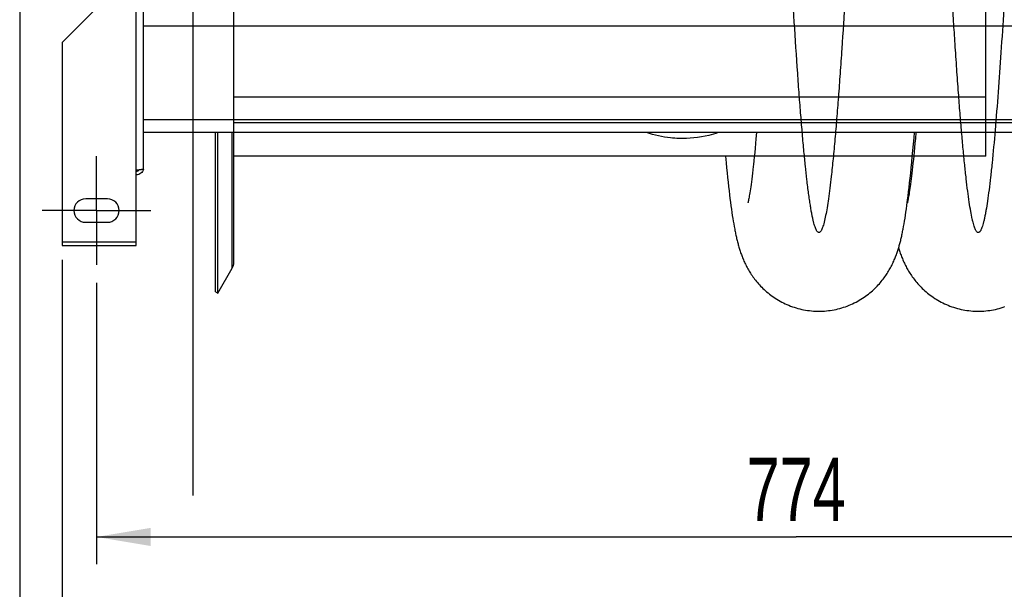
# Model space of a CAD drawing. Extents: x 0 to 420, y 0 to 297.
# Tile 3 of 14: x 152 to 207, y 48 to 80. Entities that reach past the tile are written whole.
import ezdxf

# ---------------------------------------------------------------- set-up
doc = ezdxf.new("R2010")
doc.units = 0
doc.header["$LTSCALE"] = 23.1
doc.linetypes.add('CENTER', pattern=[0.6, 0.375, -0.075, 0.075, -0.075])
doc.layers.get('0').update_dxf_attribs({"linetype": 'CONTINUOUS'})
for name, color, linetype in [('110528_DXF_CONTINUOUS_LINE', 7, 'CONTINUOUS'), ('110528_DXF_DIMENSION', 7, 'CONTINUOUS'), ('110534_DXF_AXIS', 7, 'CONTINUOUS'), ('110534_DXF_CONTINUOUS_LINE', 7, 'CONTINUOUS'), ('110651_DXF_CONTINUOUS_LINE', 7, 'CONTINUOUS'), ('110801_DXF_CONTINUOUS_LINE', 7, 'CONTINUOUS'), ('AG_HOSE_75_8DXF_CONTINUOUS', 7, 'CONTINUOUS'), ('ASE_65-75-5_DXF_DIMENSION', 7, 'CONTINUOUS')]:
    doc.layers.add(name, color=color, linetype=linetype)
doc.styles.get("Standard").update_dxf_attribs({"font": 'txt', "width": 0.7})
doc.dimstyles.new('DIMSTYLE_1', dxfattribs={"dimtxt": 3.5, "dimasz": 3, "dimexe": 1.5, "dimexo": 1, "dimgap": 0.875, "dimtad": 1, "dimdec": 0, "dimlfac": 10, "dimtxsty": 'STANDARD', "dimblk": '_ARROW_FILLED', "dimblk1": '_ARROW_FILLED', "dimblk2": '_ARROW_FILLED', "dimcen": 0.09, "dimazin": 3, "dimtp": 0.8, "dimtm": 0.8, "dimtfac": 1, "dimtdec": 0, "dimtofl": 0, "dimtmove": 0, "dimatfit": 3, "dimtolj": 1})
doc.dimstyles.new('DIMSTYLE_2', dxfattribs={"dimtxt": 3.5, "dimasz": 3, "dimexe": 1.5, "dimexo": 1, "dimgap": 0.875, "dimtad": 1, "dimdec": 3, "dimlfac": 10, "dimtxsty": 'STANDARD', "dimblk": '_ARROW_FILLED', "dimblk1": '_ARROW_FILLED', "dimblk2": '_ARROW_FILLED', "dimcen": 0.09, "dimazin": 3, "dimtp": 0.8, "dimtm": 0.8, "dimtfac": 1, "dimtdec": 3, "dimtofl": 0, "dimtmove": 0, "dimatfit": 3, "dimtolj": 1})

# ---------------------------------------------------------------- blocks, each defined once
blk = doc.blocks.new('_ARROW_FILLED')
at = {"color": 0, "linetype": 'BYBLOCK'}
blk.add_solid([(0, 0), (-1, 0.167), (-1, -0.167)], dxfattribs=at)
blk = doc.blocks.new('*D1')
at = {"layer": 'ASE_65-75-5_DXF_DIMENSION', "color": 2, "linetype": 'CONTINUOUS'}
for p, q in [((156.557, 65.204), (156.557, 49.661)), ((233.957, 65.204), (233.957, 49.661)), ((156.557, 51.161), (195.257, 51.161)), ((233.957, 51.161), (195.257, 51.161))]:
    blk.add_line(p, q, dxfattribs=at)
at = {"layer": 'ASE_65-75-5_DXF_DIMENSION', "color": 2, "linetype": 'CONTINUOUS', "xscale": 3, "yscale": 3, "zscale": 3, "rotation": 180}
blk.add_blockref('_ARROW_FILLED', (156.557, 51.161), dxfattribs=at)
at = {"layer": 'ASE_65-75-5_DXF_DIMENSION', "color": 2, "linetype": 'CONTINUOUS', "xscale": 3, "yscale": 3, "zscale": 3}
blk.add_blockref('_ARROW_FILLED', (233.957, 51.161), dxfattribs=at)
at = {"layer": 'ASE_65-75-5_DXF_DIMENSION', "color": 2, "linetype": 'CONTINUOUS', "insert": (195.257, 55.536), "char_height": 3.5, "width": 12.375, "attachment_point": 2}
blk.add_mtext('774', dxfattribs=at)
blk = doc.blocks.new('*D3')
at = {"layer": 'ASE_65-75-5_DXF_DIMENSION', "color": 2, "linetype": 'CONTINUOUS'}
for p, q in [((152.307, 85.829), (152.307, 29.661)), ((237.657, 80.647), (237.657, 29.661)), ((152.307, 31.161), (194.982, 31.161)), ((237.657, 31.161), (194.982, 31.161))]:
    blk.add_line(p, q, dxfattribs=at)
at = {"layer": 'ASE_65-75-5_DXF_DIMENSION', "color": 2, "linetype": 'CONTINUOUS', "xscale": 3, "yscale": 3, "zscale": 3, "rotation": 180}
blk.add_blockref('_ARROW_FILLED', (152.307, 31.161), dxfattribs=at)
at = {"layer": 'ASE_65-75-5_DXF_DIMENSION', "color": 2, "linetype": 'CONTINUOUS', "xscale": 3, "yscale": 3, "zscale": 3}
blk.add_blockref('_ARROW_FILLED', (237.657, 31.161), dxfattribs=at)
at = {"layer": 'ASE_65-75-5_DXF_DIMENSION', "color": 2, "linetype": 'CONTINUOUS', "insert": (194.982, 35.536), "char_height": 3.5, "width": 12, "attachment_point": 2}
blk.add_mtext('854', dxfattribs=at)
blk = doc.blocks.new('*D4')
at = {"layer": 'ASE_65-75-5_DXF_DIMENSION', "color": 2, "linetype": 'CONTINUOUS'}
for p, q in [((154.657, 66.478), (154.657, 39.661)), ((235.857, 66.478), (235.857, 39.661)), ((154.657, 41.161), (195.257, 41.161)), ((235.857, 41.161), (195.257, 41.161))]:
    blk.add_line(p, q, dxfattribs=at)
at = {"layer": 'ASE_65-75-5_DXF_DIMENSION', "color": 2, "linetype": 'CONTINUOUS', "xscale": 3, "yscale": 3, "zscale": 3, "rotation": 180}
blk.add_blockref('_ARROW_FILLED', (154.657, 41.161), dxfattribs=at)
at = {"layer": 'ASE_65-75-5_DXF_DIMENSION', "color": 2, "linetype": 'CONTINUOUS', "xscale": 3, "yscale": 3, "zscale": 3}
blk.add_blockref('_ARROW_FILLED', (235.857, 41.161), dxfattribs=at)
at = {"layer": 'ASE_65-75-5_DXF_DIMENSION', "color": 2, "linetype": 'CONTINUOUS', "insert": (195.257, 45.536), "char_height": 3.5, "width": 11.25, "attachment_point": 2}
blk.add_mtext('812', dxfattribs=at)

msp = doc.modelspace()

# ---------------------------------------------------------------- linework, layer by layer
at = {"layer": '110528_DXF_CONTINUOUS_LINE', "color": 3, "linetype": 'CONTINUOUS'}
msp.add_line((163.13885, 64.7042), (163.13885, 73.51387), dxfattribs=at)
at = {"layer": '110528_DXF_CONTINUOUS_LINE', "color": 7, "linetype": 'CONTINUOUS'}
for p, q in [((163.26876, 64.6292), (163.26876, 73.51387)), ((164.15488, 66.33818), (164.15488, 73.51387)), ((163.26876, 64.6292), (164.06779, 66.01317)), ((163.13885, 64.7042), (163.26876, 64.6292))]:
    msp.add_line(p, q, dxfattribs=at)
at = {"layer": '110528_DXF_CONTINUOUS_LINE', "color": 9, "linetype": 'CONTINUOUS'}
msp.add_line((164.06779, 66.01317), (164.06779, 73.51387), dxfattribs=at)
at = {"layer": '110528_DXF_CONTINUOUS_LINE', "color": 7, "linetype": 'CONTINUOUS'}
msp.add_arc((163.50488, 66.33817), 0.65, 330, 360, dxfattribs=at)
at = {"layer": '110528_DXF_DIMENSION', "color": 2, "linetype": 'CONTINUOUS'}
msp.add_line((161.90713, 53.45478), (161.90713, 135.95362), dxfattribs=at)
at = {"layer": '110534_DXF_AXIS', "color": 7, "linetype": 'CENTER'}
for q in [(156.55713, 72.20421), (153.55712, 69.2042), (156.55713, 66.20419), (159.55714, 69.2042)]:
    msp.add_line((156.55713, 69.2042), q, dxfattribs=at)
at = {"layer": '110534_DXF_CONTINUOUS_LINE', "color": 9, "linetype": 'CONTINUOUS'}
for p, q in [((158.75713, 71.45195), (158.75713, 81.69285)), ((154.65713, 67.47754), (158.75713, 67.47754))]:
    msp.add_line(p, q, dxfattribs=at)
at = {"layer": '110534_DXF_CONTINUOUS_LINE', "color": 3, "linetype": 'CONTINUOUS'}
for p, q in [((159.15713, 71.51215), (159.15713, 82.2042)), ((154.65713, 78.49889), (157.65713, 81.49889)), ((154.65713, 78.49889), (154.65713, 67.27754)), ((158.75713, 67.27754), (158.75713, 71.45195)), ((157.15713, 69.8542), (155.95713, 69.8542)), ((155.95713, 68.5542), (157.15713, 68.5542)), ((154.65713, 67.27754), (158.75713, 67.27754))]:
    msp.add_line(p, q, dxfattribs=at)
for centre, radius, start, end in [((158.76568, 71.56954), 0.39145, 349.89085, 350.655351), ((155.95713, 69.2042), 0.65, 90, 270), ((157.15713, 69.2042), 0.65, 270, 90)]:
    msp.add_arc(centre, radius, start, end, dxfattribs=at)
for points, knots in [([(158.75713, 71.45195), (158.80816, 71.45684), (158.88231, 71.46392), (158.97653, 71.47403), (159.03656, 71.48141), (159.08531, 71.48839), (159.12305, 71.49596), (159.14431, 71.50153), (159.15713, 71.50857), (159.15713, 71.51215)], [0, 0, 0, 0, 0.37771184, 0.54853637, 0.69852876, 0.82207755, 0.91471109, 0.97358369, 1, 1, 1, 1]), ([(159.15105, 71.50083), (159.143, 71.45569), (159.11052, 71.36736), (159.01929, 71.26014), (158.89668, 71.19013), (158.80342, 71.17396), (158.75713, 71.17396)], [0, 0, 0, 0, 0.24875061, 0.49833507, 0.74886161, 1, 1, 1, 1])]:
    msp.add_open_spline(points, degree=3, knots=knots, dxfattribs=at)
at = {"layer": '110534_DXF_CONTINUOUS_LINE', "color": 7, "linetype": 'CONTINUOUS'}
msp.add_open_spline([(158.75713, 71.37173), (158.79131, 71.37173), (158.8607, 71.3896), (158.91194, 71.43978), (158.92938, 71.46899)], degree=3, knots=[0, 0, 0, 0, 0.50119096, 1, 1, 1, 1], dxfattribs=at)
at = {"layer": '110651_DXF_CONTINUOUS_LINE', "color": 3, "linetype": 'CONTINUOUS'}
for p, q in [((192.93988, 72.2042), (164.15488, 72.2042)), ((201.75621, 72.2042), (201.68127, 72.2042))]:
    msp.add_line(p, q, dxfattribs=at)
at = {"layer": '110801_DXF_CONTINUOUS_LINE', "color": 9, "linetype": 'CONTINUOUS'}
for p, q in [((231.35713, 79.4042), (159.15713, 79.4042)), ((231.35713, 74.21387), (159.15713, 74.21387))]:
    msp.add_line(p, q, dxfattribs=at)
at = {"layer": '110801_DXF_CONTINUOUS_LINE', "color": 7, "linetype": 'CONTINUOUS'}
msp.add_line((231.35713, 73.51387), (159.15713, 73.51387), dxfattribs=at)
at = {"layer": 'AG_HOSE_75_8DXF_CONTINUOUS', "color": 9, "linetype": 'CONTINUOUS'}
for p, q in [((164.15488, 72.2042), (164.15488, 117.0692)), ((205.75488, 72.2042), (205.75488, 96.97249)), ((164.15488, 75.48812), (205.75488, 75.48812)), ((164.15488, 74.06475), (226.15488, 74.06475)), ((205.75488, 72.2042), (164.15488, 72.2042))]:
    msp.add_line(p, q, dxfattribs=at)
at = {"layer": 'AG_HOSE_75_8DXF_CONTINUOUS', "color": 7, "linetype": 'CONTINUOUS'}
for p, q in [((193.03343, 73.16913), (193.00853, 72.90216)), ((193.06461, 73.51387), (193.03343, 73.16913)), ((201.74144, 72.86741), (201.77313, 73.23233)), ((201.77313, 73.23233), (201.79696, 73.51387)), ((201.85147, 73.1879), (201.82768, 72.93205)), ((201.88092, 73.51387), (201.85147, 73.1879)), ((192.98415, 72.64768), (192.96026, 72.40527)), ((193.00853, 72.90216), (192.98415, 72.64768)), ((201.67969, 72.18718), (201.7103, 72.51931)), ((201.7103, 72.51931), (201.74144, 72.86741)), ((201.7815, 72.45455), (201.75909, 72.2321)), ((201.80436, 72.68776), (201.7815, 72.45455)), ((201.82768, 72.93205), (201.80436, 72.68776)), ((191.3439, 72.2042), (191.37764, 71.84918)), ((192.93684, 72.17444), (192.91391, 71.95487)), ((192.96026, 72.40527), (192.93684, 72.17444)), ((201.64956, 71.87015), (201.67969, 72.18718)), ((201.73712, 72.02013), (201.7156, 71.81826)), ((201.75909, 72.2321), (201.73712, 72.02013)), ((191.37764, 71.84918), (191.40589, 71.56155)), ((191.40589, 71.56155), (191.43375, 71.28657)), ((192.85874, 71.45399), (192.83761, 71.27257)), ((192.88042, 71.64618), (192.85874, 71.45399)), ((201.59058, 71.27837), (201.61987, 71.5675)), ((201.61987, 71.5675), (201.64956, 71.87015)), ((201.67385, 71.44357), (201.65364, 71.27037)), ((201.69451, 71.6262), (201.67385, 71.44357)), ((201.7156, 71.81826), (201.69451, 71.6262)), ((191.43375, 71.28657), (191.46125, 71.02348)), ((191.46125, 71.02348), (191.48843, 70.77169)), ((192.79701, 70.94096), (192.77761, 70.79042)), ((192.81702, 71.10164), (192.79701, 70.94096)), ((192.83761, 71.27257), (192.81702, 71.10164)), ((201.53307, 70.73833), (201.56165, 71.00213)), ((201.56165, 71.00213), (201.59058, 71.27837)), ((201.59602, 70.80646), (201.57787, 70.66992)), ((201.61471, 70.95193), (201.59602, 70.80646)), ((201.63392, 71.1065), (201.61471, 70.95193)), ((201.65364, 71.27037), (201.63392, 71.1065)), ((191.48843, 70.77169), (191.51535, 70.53044)), ((191.51535, 70.53044), (191.54204, 70.29926)), ((191.54204, 70.29926), (191.56853, 70.07776)), ((192.70684, 70.28736), (192.69102, 70.18533)), ((192.72344, 70.39868), (192.70684, 70.28736)), ((192.74079, 70.51948), (192.72344, 70.39868)), ((192.75886, 70.64999), (192.74079, 70.51948)), ((192.77761, 70.79042), (192.75886, 70.64999)), ((201.47689, 70.24663), (201.50481, 70.48661)), ((201.50481, 70.48661), (201.53307, 70.73833)), ((201.52707, 70.31311), (201.51149, 70.21156)), ((201.54336, 70.42331), (201.52707, 70.31311)), ((201.5603, 70.54221), (201.54336, 70.42331)), ((201.57787, 70.66992), (201.5603, 70.54221)), ((191.56853, 70.07776), (191.59482, 69.86568)), ((191.59482, 69.86568), (191.62094, 69.66266)), ((192.63715, 69.86935), (192.6263, 69.81233)), ((192.64909, 69.93484), (192.63715, 69.86935)), ((192.66208, 70.00915), (192.64909, 69.93484)), ((192.67608, 70.09258), (192.66208, 70.00915)), ((192.69102, 70.18533), (192.67608, 70.09258)), ((201.38149, 69.49225), (201.42197, 69.79993)), ((201.42197, 69.79993), (201.44929, 70.01793)), ((201.45723, 69.88967), (201.44602, 69.82989)), ((201.44929, 70.01793), (201.47689, 70.24663)), ((201.46946, 69.95766), (201.45723, 69.88967)), ((201.48264, 70.03396), (201.46946, 69.95766)), ((201.49666, 70.11856), (201.48264, 70.03396)), ((201.51149, 70.21156), (201.49666, 70.11856)), ((191.62094, 69.66266), (191.6469, 69.46833)), ((191.6469, 69.46833), (191.67274, 69.28231)), ((191.67274, 69.28231), (191.69849, 69.10419)), ((201.32836, 69.11578), (201.35482, 69.29939)), ((201.35482, 69.29939), (201.38149, 69.49225)), ((191.69849, 69.10419), (191.72419, 68.93355)), ((191.72419, 68.93355), (191.74989, 68.76995)), ((191.74989, 68.76995), (191.77564, 68.61298)), ((201.24988, 68.61527), (201.27592, 68.77406)), ((201.27592, 68.77406), (201.30207, 68.94076)), ((201.30207, 68.94076), (201.32836, 69.11578)), ((191.77564, 68.61298), (191.80149, 68.46224)), ((191.80149, 68.46224), (191.82751, 68.31731)), ((191.82751, 68.31731), (191.85377, 68.17774)), ((201.19811, 68.31997), (201.22398, 68.4642)), ((201.22398, 68.4642), (201.24988, 68.61527))]:
    msp.add_line(p, q, dxfattribs=at)
for points in [[(192.91391, 71.95487), (192.89146, 71.74633), (192.88042, 71.64618)], [(192.6263, 69.81233), (192.6166, 69.76352), (192.61219, 69.74212), (192.6081, 69.72269), (192.60435, 69.70524), (192.60093, 69.68974), (192.59787, 69.67615), (192.59518, 69.66452), (192.59289, 69.65481), (192.59099, 69.64698), (192.58953, 69.6411), (192.58889, 69.63856)], [(201.44602, 69.82989), (201.4359, 69.77822), (201.43127, 69.75539), (201.42695, 69.73454), (201.42295, 69.71563), (201.41928, 69.69871), (201.41596, 69.68374), (201.41299, 69.67068), (201.41042, 69.65961), (201.40824, 69.65047), (201.40648, 69.64325), (201.40517, 69.63801), (201.40462, 69.63583)], [(191.85377, 68.17774), (191.86702, 68.10984), (191.88036, 68.04307), (191.8938, 67.97743), (191.90736, 67.91283), (191.92108, 67.84913), (191.93496, 67.78629), (191.94902, 67.72425), (191.9633, 67.66286), (191.97783, 67.60204), (191.99262, 67.54179), (192.00771, 67.48196), (192.02311, 67.42253), (192.03886, 67.36346), (192.05501, 67.30457), (192.0716, 67.24582), (192.08863, 67.18719), (192.10617, 67.12858), (192.12425, 67.06994), (192.14289, 67.01126), (192.16214, 66.95247), (192.18205, 66.89352), (192.20265, 66.8344), (192.22397, 66.7751), (192.24606, 66.71558), (192.26895, 66.65583), (192.29267, 66.59587), (192.31728, 66.53567), (192.3428, 66.47522), (192.36924, 66.41459), (192.39666, 66.35378), (192.42508, 66.29276), (192.45454, 66.23156), (192.48507, 66.17023), (192.51671, 66.10872), (192.54953, 66.04699), (192.58358, 65.98506), (192.61891, 65.92293), (192.65561, 65.8605), (192.69374, 65.79779), (192.73335, 65.73483), (192.77454, 65.67157), (192.81737, 65.60801), (192.86187, 65.54422), (192.90815, 65.48018), (192.95625, 65.41594), (193.00622, 65.35155), (193.05816, 65.28701), (193.11212, 65.22237), (193.16815, 65.15771), (193.22634, 65.09303), (193.28677, 65.0284), (193.34947, 64.96391), (193.41447, 64.89966), (193.48186, 64.83569), (193.55165, 64.77213), (193.62369, 64.70924), (193.698, 64.6471), (193.77463, 64.58579), (193.85338, 64.52557), (193.93426, 64.4665), (194.01729, 64.40869), (194.10227, 64.35233), (194.18918, 64.29751), (194.27802, 64.2443), (194.36856, 64.1929), (194.46075, 64.14337), (194.55459, 64.09577), (194.6499, 64.05023), (194.74664, 64.0068), (194.84478, 63.96553), (194.94416, 63.92652), (195.04474, 63.88981), (195.14648, 63.85544), (195.2492, 63.82348), (195.35285, 63.79398), (195.45739, 63.76696), (195.56265, 63.74247), (195.66857, 63.72054), (195.7751, 63.70118), (195.88209, 63.68444), (195.98947, 63.67031), (196.09718, 63.65882), (196.20507, 63.64997), (196.31304, 63.64377), (196.42107, 63.64021), (196.51271, 63.63926)], [(196.51271, 63.63926), (196.60544, 63.64023), (196.71326, 63.64381), (196.82107, 63.65002), (196.92886, 63.65887), (197.03652, 63.67038), (197.14389, 63.68451), (197.25089, 63.70127), (197.35747, 63.72065), (197.46346, 63.74261), (197.5688, 63.76714), (197.67343, 63.7942), (197.77717, 63.82375), (197.87998, 63.85576), (197.9818, 63.89019), (198.08245, 63.92696), (198.18188, 63.96602), (198.28005, 64.00734), (198.37677, 64.05079), (198.47202, 64.09634), (198.56575, 64.14392), (198.65781, 64.19341), (198.74817, 64.24474), (198.8368, 64.29785), (198.92352, 64.35256), (199.00832, 64.40882), (199.09119, 64.46653), (199.17192, 64.52548), (199.25051, 64.58557), (199.32697, 64.64674), (199.40114, 64.70874), (199.47303, 64.77148), (199.54267, 64.83489), (199.60996, 64.89872), (199.67489, 64.96287), (199.73755, 65.02728), (199.79795, 65.09184), (199.85611, 65.15644), (199.91211, 65.22102), (199.96602, 65.28555), (200.01788, 65.34994), (200.06775, 65.41415), (200.11571, 65.47814), (200.16178, 65.54183), (200.20606, 65.6052), (200.24868, 65.66835), (200.28969, 65.73122), (200.32913, 65.7938), (200.36717, 65.85622), (200.40386, 65.91849), (200.43923, 65.98056), (200.47337, 66.04252), (200.50637, 66.10443), (200.53821, 66.16621), (200.56889, 66.22773), (200.59845, 66.28901), (200.62692, 66.35003), (200.65429, 66.41063), (200.68059, 66.47078), (200.70587, 66.53053), (200.73015, 66.58977), (200.75346, 66.64848), (200.77586, 66.70671), (200.7974, 66.76446), (200.81809, 66.82167), (200.83801, 66.87842), (200.85724, 66.93489), (200.87582, 66.9911), (200.8938, 67.04706), (200.91125, 67.10299), (200.92821, 67.15893), (200.94471, 67.2149), (200.96081, 67.27107), (200.97655, 67.32752), (200.99194, 67.38424), (201.00703, 67.44139), (201.02184, 67.49903), (201.03639, 67.55716), (201.05071, 67.61591), (201.06481, 67.67532), (201.07872, 67.73541), (201.09245, 67.79631), (201.10603, 67.85804), (201.11946, 67.92065), (201.13278, 67.98429), (201.14599, 68.04898), (201.15911, 68.11479), (201.17216, 68.18187), (201.19811, 68.31997)], [(200.92076, 67.13437), (200.93182, 67.09798), (200.95073, 67.03759), (200.97028, 66.97708), (200.99051, 66.91643), (201.01145, 66.85562), (201.03317, 66.79454), (201.05572, 66.73315), (201.07915, 66.67145), (201.10351, 66.6094), (201.12888, 66.5469), (201.15529, 66.48401), (201.18266, 66.421), (201.21108, 66.35777), (201.24056, 66.29439), (201.27091, 66.23132), (201.30206, 66.16875), (201.33413, 66.10647), (201.36719, 66.04438), (201.40116, 65.98267), (201.43618, 65.92115), (201.4726, 65.85926), (201.51054, 65.79691), (201.54998, 65.73425), (201.59116, 65.67102), (201.63423, 65.60713), (201.67917, 65.54278), (201.72589, 65.47819), (201.77442, 65.41345), (201.82485, 65.34858), (201.87714, 65.28372), (201.93127, 65.21899), (201.98736, 65.15439), (202.04556, 65.08984), (202.10594, 65.02539), (202.16852, 64.96114), (202.23339, 64.89712), (202.30066, 64.83337), (202.37031, 64.77003), (202.44223, 64.70734), (202.51645, 64.64536), (202.59298, 64.5842), (202.67164, 64.52411), (202.75246, 64.46517), (202.83542, 64.40747), (202.92031, 64.35123), (203.0071, 64.29654), (203.09579, 64.24347), (203.1862, 64.19219), (203.27827, 64.14276), (203.37201, 64.09525), (203.46724, 64.04978), (203.56394, 64.0064), (203.66206, 63.96517), (203.76145, 63.92618), (203.86204, 63.8895), (203.96379, 63.85515), (204.06653, 63.82321), (204.1702, 63.79374), (204.27475, 63.76674), (204.38001, 63.74228), (204.48592, 63.72038), (204.59243, 63.70105), (204.69937, 63.68434), (204.80667, 63.67025), (204.91429, 63.65879), (205.02204, 63.64997), (205.12983, 63.64379), (205.23763, 63.64025), (205.32902, 63.6393)], [(205.32902, 63.6393), (205.42189, 63.64028), (205.52984, 63.64386), (205.63778, 63.65009), (205.74569, 63.65897), (205.85348, 63.6705), (205.96096, 63.68467), (206.06808, 63.70147), (206.17477, 63.72089), (206.28087, 63.7429), (206.38632, 63.76747), (206.49105, 63.7946), (206.5949, 63.82422), (206.69782, 63.8563), (206.79975, 63.8908)]]:
    msp.add_lwpolyline(points, dxfattribs=at)
at = {"layer": 'AG_HOSE_75_8DXF_CONTINUOUS', "color": 9, "linetype": 'CONTINUOUS'}
msp.add_open_spline([(212.95488, 77.03941), (212.86008, 78.39334), (212.66793, 81.39368), (212.39472, 86.16103), (212.15925, 90.55485), (211.96315, 94.28456), (211.81296, 97.14616), (211.6666, 99.90697), (211.52053, 102.60759), (211.37071, 105.28931), (211.21687, 107.91622), (211.06316, 110.38211), (210.90605, 112.71057), (210.76868, 114.54883), (210.65332, 115.93557), (210.57342, 116.82408), (210.49754, 117.60061), (210.42636, 118.27018), (210.35526, 118.87853), (210.28264, 119.43649), (210.20837, 119.93885), (210.13198, 120.38044), (210.06554, 120.69929), (210.01113, 120.91451), (209.97273, 121.04661), (209.93441, 121.1587), (209.8962, 121.2508), (209.85809, 121.3231), (209.81983, 121.37586), (209.78058, 121.40999), (209.73737, 121.42314), (209.69406, 121.41043), (209.65322, 121.37518), (209.61259, 121.31793), (209.57143, 121.23693), (209.53011, 121.13273), (209.48865, 121.00517), (209.44707, 120.85426), (209.38804, 120.60731), (209.3188, 120.25436), (209.24073, 119.77775), (209.16405, 119.23444), (209.08716, 118.61642), (209.00768, 117.90328), (208.92609, 117.09314), (208.84258, 116.18474), (208.75898, 115.19952), (208.64389, 113.74279), (208.50181, 111.75816), (208.36501, 109.65265), (208.25325, 107.83156), (208.16361, 106.31867), (208.07156, 104.71578), (207.91043, 101.83245), (207.68075, 97.53378), (207.38559, 91.88132), (207.12569, 87.01455), (206.90878, 83.18101), (206.74622, 80.46601), (206.58784, 78.00642), (206.43096, 75.77341), (206.27059, 73.73515), (206.12769, 72.16647), (206.01087, 71.06901), (205.92763, 70.3705), (205.84459, 69.75892), (205.77236, 69.30214), (205.71293, 68.97934), (205.66955, 68.76842), (205.62623, 68.58257), (205.58209, 68.41847), (205.53702, 68.27769), (205.49632, 68.1757), (205.46293, 68.10973), (205.43944, 68.07079), (205.41588, 68.03925), (205.38859, 68.01136), (205.36014, 67.99352), (205.33237, 67.98849), (205.30476, 67.991), (205.26904, 68.01011), (205.23055, 68.05179), (205.19235, 68.11244), (205.15423, 68.19276), (205.11596, 68.29296), (205.0763, 68.41731), (205.03556, 68.56704), (204.97658, 68.81665), (204.90463, 69.18679), (204.82191, 69.69961), (204.73891, 70.30183), (204.65572, 70.99139), (204.57237, 71.7658), (204.4889, 72.6222), (204.40409, 73.57159), (204.31817, 74.61262), (204.22854, 75.77801), (204.13652, 77.05518), (204.04726, 78.36924), (203.96252, 79.67761), (203.87974, 81.00645), (203.79475, 82.42063), (203.67705, 84.44298), (203.52584, 87.15147), (203.34791, 90.46326), (203.1651, 93.93516), (202.98237, 97.41985), (202.82248, 100.42777), (202.69056, 102.84803), (202.57556, 104.90918), (202.44759, 107.1246), (202.30195, 109.51562), (202.15272, 111.80072), (202.0216, 113.63502), (201.91561, 114.99119), (201.83838, 115.91767), (201.76121, 116.77947), (201.68225, 117.59302), (201.60133, 118.35163), (201.51809, 119.04873), (201.43507, 119.65885), (201.35402, 120.1698), (201.27511, 120.58426), (201.2086, 120.868), (201.15383, 121.05466), (201.11551, 121.16545), (201.07735, 121.25631), (201.03845, 121.32864), (200.99877, 121.38192), (200.96057, 121.41113), (200.93007, 121.41947), (200.90006, 121.41879), (200.86074, 121.39883), (200.81916, 121.35273), (200.77787, 121.28463), (200.73667, 121.19344), (200.69526, 121.07891), (200.65376, 120.94088), (200.61216, 120.77944), (200.57047, 120.59472), (200.51189, 120.30293), (200.44001, 119.88098), (200.37286, 119.41631), (200.31777, 118.99424), (200.27422, 118.63706), (200.23065, 118.2567), (200.1682, 117.67892), (200.08894, 116.87757), (199.97167, 115.56809), (199.8353, 113.85453), (199.67706, 111.63234), (199.51465, 109.12497), (199.34824, 106.35455), (199.18171, 103.41753), (199.01273, 100.31337), (198.83669, 96.99331), (198.66309, 93.6814), (198.48928, 90.38398), (198.32061, 87.24435), (198.14304, 84.05563), (197.96544, 81.03694), (197.81072, 78.60193), (197.68718, 76.80207), (197.59299, 75.5104), (197.49884, 74.30593), (197.40253, 73.16743), (197.30387, 72.10599), (197.20924, 71.19792), (197.12255, 70.46182), (197.04573, 69.88243), (196.96918, 69.37857), (196.89133, 68.94326), (196.8221, 68.62594), (196.76272, 68.4089), (196.72125, 68.28044), (196.67992, 68.17529), (196.63875, 68.09345), (196.60219, 68.0409), (196.57205, 68.01219), (196.55081, 67.99809), (196.52924, 67.99006), (196.49958, 67.98775), (196.45983, 68.00384), (196.41795, 68.04651), (196.37665, 68.11086), (196.33547, 68.19821), (196.29409, 68.30876), (196.25259, 68.44271), (196.21031, 68.60261), (196.16745, 68.78906), (196.12407, 69.00256), (196.08064, 69.24092), (196.03579, 69.51225), (195.98975, 69.81772), (195.94262, 70.1584), (195.89547, 70.52695), (195.83585, 71.02746), (195.76534, 71.6762), (195.68264, 72.51425), (195.59775, 73.45526), (195.51083, 74.50003), (195.42386, 75.62302), (195.29909, 77.33965), (195.14696, 79.63315), (194.9646, 82.6289), (194.78174, 85.83747), (194.58893, 89.38285), (194.40576, 92.84937), (194.22689, 96.26049), (194.05809, 99.4587), (193.88032, 102.75226), (193.70255, 105.91713), (193.52012, 108.97539), (193.36598, 111.36195), (193.23682, 113.19539), (193.14031, 114.47967), (193.04139, 115.69956), (192.94396, 116.79546), (192.85142, 117.73667), (192.76281, 118.54798), (192.68501, 119.17663), (192.61965, 119.64303), (192.57256, 119.95085), (192.52551, 120.22999), (192.47851, 120.48016), (192.4316, 120.70109), (192.38377, 120.89669), (192.33497, 121.06504), (192.28479, 121.20444), (192.23497, 121.30914), (192.19059, 121.37309), (192.15423, 121.40366), (192.12999, 121.41608), (192.1052, 121.42054), (192.08039, 121.4166), (192.05612, 121.40466), (192.02165, 121.37641), (191.97833, 121.31678), (191.92935, 121.21717), (191.87919, 121.08147), (191.82879, 120.91111), (191.77816, 120.706), (191.7274, 120.46632), (191.65557, 120.07916), (191.5642, 119.48723), (191.45719, 118.65164), (191.3894, 118.03212), (191.35488, 117.69746)], degree=3, knots=[0, 0, 0, 0, 0.01544813, 0.03421921, 0.05435066, 0.0655302, 0.0767292, 0.08696617, 0.09699773, 0.1075125, 0.11753699, 0.12694833, 0.13563351, 0.14409959, 0.1479294, 0.15147176, 0.15425326, 0.15680988, 0.15913559, 0.16122445, 0.16321398, 0.16491509, 0.16632471, 0.16691968, 0.16744135, 0.16789015, 0.16826733, 0.16857522, 0.16881831, 0.16900592, 0.16915813, 0.16930999, 0.16949691, 0.16976244, 0.17010475, 0.17052886, 0.17103713, 0.17163068, 0.17231005, 0.17392668, 0.17572308, 0.17780665, 0.18017149, 0.18281143, 0.1859737, 0.18943887, 0.19319438, 0.19722757, 0.20607095, 0.21584097, 0.22124279, 0.22683749, 0.23309089, 0.23951679, 0.25970671, 0.28208794, 0.30394058, 0.31517897, 0.32579086, 0.33489794, 0.34323179, 0.35126933, 0.35816873, 0.36115946, 0.36383096, 0.36617507, 0.36818397, 0.36909384, 0.36991081, 0.3706347, 0.37126554, 0.37184447, 0.37231641, 0.37251341, 0.37268537, 0.37283359, 0.37296009, 0.37312931, 0.37320394, 0.37327775, 0.37344096, 0.37364955, 0.37391827, 0.37425396, 0.37466001, 0.37513826, 0.37573895, 0.37642581, 0.37805715, 0.38002928, 0.38233756, 0.38497587, 0.38793449, 0.39120266, 0.39476946, 0.39878328, 0.4030919, 0.40807292, 0.4133577, 0.41808284, 0.42299592, 0.42851183, 0.43420804, 0.44605319, 0.45938779, 0.47195707, 0.48562494, 0.49910486, 0.50624142, 0.51321318, 0.52260127, 0.53149929, 0.54047807, 0.54866548, 0.55243032, 0.55596096, 0.55924712, 0.56227856, 0.56526412, 0.56793036, 0.57026902, 0.57227219, 0.57381785, 0.57507045, 0.57558716, 0.57603137, 0.57640417, 0.57670774, 0.5769638, 0.57715723, 0.57723956, 0.57731923, 0.57749381, 0.57772095, 0.57801931, 0.57839708, 0.57885819, 0.5794046, 0.58003699, 0.58075543, 0.5815597, 0.58342412, 0.58562628, 0.58690319, 0.58826879, 0.58972175, 0.59126072, 0.59488331, 0.59888699, 0.60622471, 0.61444825, 0.62424369, 0.63482318, 0.64603783, 0.65772638, 0.67020691, 0.68387975, 0.69547419, 0.7077901, 0.71966645, 0.73182431, 0.74220813, 0.74743737, 0.75235839, 0.7569488, 0.76118833, 0.76536303, 0.76908194, 0.77157963, 0.77379889, 0.77573404, 0.7773798, 0.77883171, 0.77942867, 0.77994024, 0.78036761, 0.78071313, 0.78098169, 0.78109047, 0.78118524, 0.78126985, 0.78134971, 0.78151874, 0.78173561, 0.78202161, 0.78238592, 0.78283273, 0.78336418, 0.78398139, 0.78471482, 0.78554145, 0.78646084, 0.78747242, 0.78867153, 0.7899768, 0.7913869, 0.79290046, 0.79571378, 0.79881412, 0.80248533, 0.80646781, 0.81074664, 0.8153053, 0.82605795, 0.83690832, 0.84946586, 0.86263693, 0.8773213, 0.88897681, 0.90151544, 0.9137739, 0.92651858, 0.93759458, 0.94864476, 0.95373872, 0.95851433, 0.96330354, 0.967669, 0.97103687, 0.97406781, 0.97695806, 0.97824626, 0.97942807, 0.98050228, 0.98146813, 0.98232505, 0.9830727, 0.98375947, 0.98431956, 0.98475645, 0.98507841, 0.98519401, 0.98529399, 0.98538501, 0.98547576, 0.98557495, 0.9856894, 0.98597984, 0.98640403, 0.98695094, 0.98762421, 0.98842537, 0.98935491, 0.99041231, 0.99290688, 0.99617074, 1, 1, 1, 1], dxfattribs=at)
at = {"layer": 'AG_HOSE_75_8DXF_CONTINUOUS', "color": 7, "linetype": 'CONTINUOUS'}
for points, knots in [([(188.76896, 73.18838), (188.61388, 73.19296), (188.00674, 73.23331), (187.40456, 73.36317), (186.97705, 73.51369)], [0, 0, 0, 0, 0.2550195, 1, 1, 1, 1]), ([(190.93269, 73.51368), (190.76421, 73.45436), (190.06211, 73.24621), (189.32177, 73.17207), (188.76896, 73.18838)], [0, 0, 0, 0, 0.24412843, 1, 1, 1, 1])]:
    msp.add_open_spline(points, degree=3, knots=knots, dxfattribs=at)

# ---------------------------------------------------------------- dimensions: what is measured, and where the dimension line sits
at = {"layer": 'ASE_65-75-5_DXF_DIMENSION', "color": 2, "linetype": 'CONTINUOUS'}
for base, p1, p2, dimstyle, picture, middle in [((237.6571279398, 31.1614742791), (152.3071279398, 86.8291996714), (237.6571279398, 81.6465083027), 'DIMSTYLE_1', '*D3', (194.4821292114, 31.1614742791)), ((235.85713, 41.16147), (154.65713, 67.47754), (235.85713, 67.47754), 'DIMSTYLE_2', '*D4', (194.75713, 41.16147)), ((233.95713, 51.16147), (156.55713, 66.20419), (233.95713, 66.20419), 'DIMSTYLE_1', '*D1', (194.75713, 51.16147))]:
    dim = msp.add_linear_dim(base=base, p1=p1, p2=p2, dimstyle=dimstyle, dxfattribs=at)
    dim.commit()
    dim.dimension.update_dxf_attribs({"geometry": picture, "text_midpoint": middle, "dimtype": 160})

doc.saveas('drawing.dxf')
